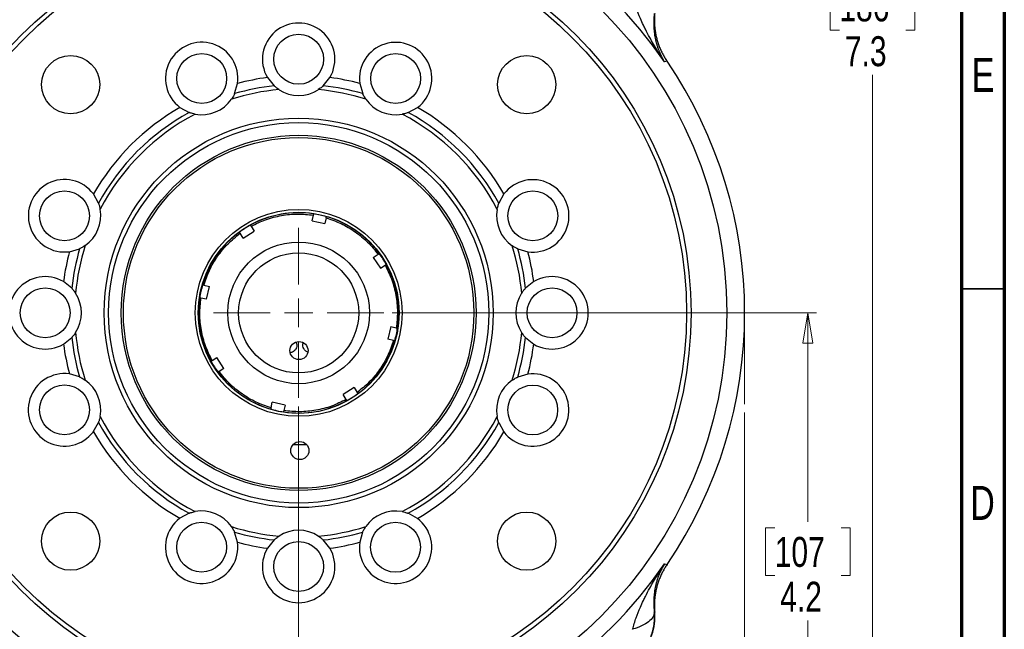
# Model space of a CAD drawing. Header units: inches. Extents: x 0.6 to 16.3, y 0.2 to 11.5.
# Tile 36 of 37: x 11.8 to 16.3, y 6.2 to 9.1. Entities that reach past the tile are written whole.
import ezdxf

# ---------------------------------------------------------------- set-up
doc = ezdxf.new("R2010")
doc.units = ezdxf.units.IN
doc.header["$MEASUREMENT"] = 0
doc.linetypes.add('CENTERX2', pattern=[0.8, 0.5, -0.1, 0.1, -0.1])
doc.styles.add('SLDTEXTSTYLE0', font='TXT', dxfattribs={"width": 0.75})
doc.dimstyles.new('SLDDIMSTYLE0', dxfattribs={"dimtxt": 0.137795, "dimasz": 0.14, "dimexe": 0, "dimexo": 0.0625, "dimgap": 0.034449, "dimtad": 0, "dimdec": 1, "dimlfac": 1.5, "dimrnd": 1e-09, "dimzin": 12, "dimdsep": 46, "dimtxsty": 'SLDTEXTSTYLE0', "dimblk1": 'CLOSED', "dimblk2": 'CLOSED', "dimsah": 1, "dimcen": 0.09, "dimadec": 0, "dimazin": 3, "dimtfac": 1, "dimtdec": 1, "dimtofl": 0, "dimtmove": 0, "dimatfit": 3, "dimldrblk": 'CLOSED', "dimfxl": 0, "dimfrac": 2, "dimtolj": 1, "dimtzin": 12, "dimarcsym": 0})
doc.dimstyles.new('SLDDIMSTYLE1', dxfattribs={"dimtxt": 0.137795, "dimasz": 0.14, "dimexe": 0, "dimexo": 0.0625, "dimgap": 0.034449, "dimtad": 0, "dimtih": 1, "dimtoh": 1, "dimdec": 1, "dimlfac": 1.5, "dimrnd": 1e-09, "dimzin": 12, "dimdsep": 46, "dimtxsty": 'SLDTEXTSTYLE0', "dimblk1": 'CLOSED', "dimblk2": 'CLOSED', "dimsah": 1, "dimcen": 0.09, "dimadec": 0, "dimazin": 3, "dimtfac": 1, "dimtofl": 0, "dimtmove": 0, "dimatfit": 3, "dimldrblk": 'CLOSED', "dimfxl": 0, "dimfrac": 2, "dimtolj": 1, "dimtzin": 12, "dimarcsym": 0})
doc.dimstyles.new('SLDDIMSTYLE2', dxfattribs={"dimtxt": 0.137795, "dimasz": 0.14, "dimexe": 0, "dimexo": 0.0625, "dimgap": 0.034449, "dimtad": 0, "dimdec": 1, "dimlfac": 1.5, "dimrnd": 1e-09, "dimzin": 12, "dimdsep": 46, "dimtxsty": 'SLDTEXTSTYLE0', "dimblk1": 'CLOSED', "dimblk2": 'CLOSED', "dimsah": 1, "dimcen": 0.09, "dimadec": 0, "dimazin": 3, "dimtfac": 1, "dimtmove": 0, "dimatfit": 0, "dimldrblk": 'CLOSED', "dimfxl": 0, "dimfrac": 2, "dimtolj": 1, "dimtzin": 12, "dimarcsym": 0})
doc.dimstyles.new('SLDDIMSTYLE3', dxfattribs={"dimtxt": 0.137795, "dimasz": 0.14, "dimexe": 0, "dimexo": 0.0625, "dimgap": 0.034449, "dimtad": 0, "dimtih": 1, "dimtoh": 1, "dimdec": 1, "dimlfac": 1.5, "dimrnd": 1e-09, "dimzin": 12, "dimdsep": 46, "dimtxsty": 'SLDTEXTSTYLE0', "dimblk1": 'CLOSED', "dimblk2": 'CLOSED', "dimsah": 1, "dimcen": 0.09, "dimadec": 0, "dimazin": 3, "dimtfac": 1, "dimtdec": 1, "dimtofl": 0, "dimtmove": 0, "dimatfit": 3, "dimldrblk": 'CLOSED', "dimfxl": 0, "dimfrac": 2, "dimtolj": 1, "dimtzin": 12, "dimarcsym": 0})

# ---------------------------------------------------------------- blocks, each defined once
blk = doc.blocks.new('_Closed')
at = {"color": 0, "linetype": 'ByBlock', "lineweight": -2}
for p, q in [((-1, 0.166667), (0, 0)), ((-1, 0.166667), (-1, -0.166667)), ((0, 0), (-1, -0.166667)), ((0, 0), (-1, 0))]:
    blk.add_line(p, q, dxfattribs=at)
blk = doc.blocks.new('_D')
at = {"color": 7, "linetype": 'Continuous', "lineweight": 0}
for p, q in [((15.1432, 7.2455), (15.1432, 3.5073)), ((12.2565, 5.0879), (12.2565, 3.5073)), ((13.5974, 3.7452), (13.5554, 3.7452)), ((13.5554, 3.7452), (13.5554, 3.5264)), ((13.9028, 3.7452), (13.9448, 3.7452)), ((13.9448, 3.7452), (13.9448, 3.5264)), ((12.2565, 3.5467), (13.4346, 3.5467)), ((15.1432, 3.5467), (14.0657, 3.5467)), ((13.5554, 3.5264), (13.5974, 3.5264)), ((13.9448, 3.5264), (13.9028, 3.5264))]:
    blk.add_line(p, q, dxfattribs=at)
at = {"color": 7, "linetype": 'Continuous', "lineweight": 18, "xscale": 0.14, "yscale": 0.14, "rotation": 180.0000000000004}
blk.add_blockref('_Closed', (12.2565, 3.5467), dxfattribs=at)
at = {"color": 7, "linetype": 'Continuous', "lineweight": 18, "xscale": 0.14, "yscale": 0.14}
blk.add_blockref('_Closed', (15.1432, 3.5467), dxfattribs=at)
at = {"color": 7, "linetype": 'Continuous', "lineweight": 18, "char_height": 0.1378, "attachment_point": 1, "style": 'SLDTEXTSTYLE0'}
for s, insert in [('110', (13.5974, 3.7041)), ('4.3', (13.6229, 3.4979))]:
    blk.add_mtext(s, dxfattribs=dict(at, insert=insert))
blk = doc.blocks.new('_D_1')
at = {"color": 7, "linetype": 'Continuous', "lineweight": 0}
for p, q in [((13.8154, 9.7577), (15.7712, 9.7577)), ((15.7318, 9.7577), (15.7318, 9.2522)), ((15.5791, 9.2242), (15.5371, 9.2242)), ((15.5371, 9.2242), (15.5371, 9.0054)), ((15.8845, 9.2242), (15.9265, 9.2242)), ((15.9265, 9.2242), (15.9265, 9.0054)), ((15.5371, 9.0054), (15.5791, 9.0054)), ((15.9265, 9.0054), (15.8845, 9.0054)), ((15.7318, 4.888), (15.7318, 8.7993)), ((14.3354, 4.888), (15.7712, 4.888))]:
    blk.add_line(p, q, dxfattribs=at)
at = {"color": 7, "linetype": 'Continuous', "lineweight": 18, "xscale": 0.14, "yscale": 0.14}
for p, rotation in [((15.7318, 9.7577), 90.0000000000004), ((15.7318, 4.888), 270.0000000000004)]:
    blk.add_blockref('_Closed', p, dxfattribs=dict(at, rotation=rotation))
at = {"color": 7, "linetype": 'Continuous', "lineweight": 18, "char_height": 0.1378, "attachment_point": 1, "style": 'SLDTEXTSTYLE0'}
for s, insert in [('186', (15.5791, 9.183)), ('7.3', (15.6045, 8.9769))]:
    blk.add_mtext(s, dxfattribs=dict(at, insert=insert))
blk = doc.blocks.new('_D_2')
at = {"color": 7, "linetype": 'Continuous', "lineweight": 0}
for p, q in [((13.0899, 7.2735), (13.0899, 4.5153)), ((12.2565, 5.0879), (12.2565, 4.5153)), ((12.5527, 4.7531), (12.5107, 4.7531)), ((12.5107, 4.7531), (12.5107, 4.5344)), ((12.7563, 4.7531), (12.7983, 4.7531)), ((12.7983, 4.7531), (12.7983, 4.5344)), ((12.2565, 4.5546), (12.0065, 4.5546)), ((12.5107, 4.5344), (12.5527, 4.5344)), ((12.7983, 4.5344), (12.7563, 4.5344)), ((13.0899, 4.5546), (13.3399, 4.5546))]:
    blk.add_line(p, q, dxfattribs=at)
at = {"color": 7, "linetype": 'Continuous', "lineweight": 18, "xscale": 0.14, "yscale": 0.14}
blk.add_blockref('_Closed', (12.2565, 4.5546, -0.5446), dxfattribs=at)
at = {"color": 7, "linetype": 'Continuous', "lineweight": 18, "xscale": 0.14, "yscale": 0.14, "rotation": 180.0000000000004}
blk.add_blockref('_Closed', (13.0899, 4.5546, -0.5446), dxfattribs=at)
at = {"color": 7, "linetype": 'Continuous', "lineweight": 18, "char_height": 0.1378, "attachment_point": 1, "style": 'SLDTEXTSTYLE0'}
for s, insert in [('32', (12.5527, 4.712)), ('1.3', (12.5273, 4.5058))]:
    blk.add_mtext(s, dxfattribs=dict(at, insert=insert))
blk = doc.blocks.new('_D_4')
at = {"color": 7, "linetype": 'Continuous', "lineweight": 0}
for p, q in [((13.5207, 7.7044), (15.4736, 7.7044)), ((15.4342, 7.7044), (15.4342, 6.743)), ((15.2815, 6.715), (15.2395, 6.715)), ((15.2395, 6.715), (15.2395, 6.4963)), ((15.5869, 6.715), (15.6289, 6.715)), ((15.6289, 6.715), (15.6289, 6.4963)), ((15.2395, 6.4963), (15.2815, 6.4963)), ((15.6289, 6.4963), (15.5869, 6.4963)), ((15.4342, 4.888), (15.4342, 6.2901)), ((14.3354, 4.888), (15.4736, 4.888))]:
    blk.add_line(p, q, dxfattribs=at)
at = {"color": 7, "linetype": 'Continuous', "lineweight": 18, "xscale": 0.14, "yscale": 0.14}
for p, rotation in [((15.4342, 7.7044, -0.5446), 90.0000000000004), ((15.4342, 4.888, -0.5446), 270.0000000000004)]:
    blk.add_blockref('_Closed', p, dxfattribs=dict(at, rotation=rotation))
at = {"color": 7, "linetype": 'Continuous', "lineweight": 18, "char_height": 0.1378, "attachment_point": 1, "style": 'SLDTEXTSTYLE0'}
for s, insert in [('107', (15.2815, 6.6739)), ('4.2', (15.3069, 6.4677))]:
    blk.add_mtext(s, dxfattribs=dict(at, insert=insert))
blk = doc.blocks.new('SW_CENTERMARKSYMBOL_0')
at = {"color": 0, "linetype": 'Continuous', "lineweight": 18}
for p, q in [((0, 0.1312), (0, 0.3915)), ((0, 0), (0, 0.0656)), ((-0.1312, 0), (-0.3915, 0)), ((0, 0), (-0.0656, 0)), ((0, 0), (0, -0.0656)), ((0, 0), (0.0656, 0)), ((0.1312, 0), (0.3915, 0)), ((0, -0.1312), (0, -0.3915))]:
    blk.add_line(p, q, dxfattribs=at)

msp = doc.modelspace()

# ---------------------------------------------------------------- linework, layer by layer
at = {"color": 7, "linetype": 'Continuous', "lineweight": 70}
for p, q in [((16.3386, 11.4961), (16.3386, 0.1969)), ((16.1417, 11.2992), (16.1417, 0.3937))]:
    msp.add_line(p, q, dxfattribs=at)
at = {"color": 7, "linetype": 'Continuous', "lineweight": 25}
for p, q in [((14.78, 8.8602), (14.7743, 8.8585)), ((14.7858, 8.862), (14.78, 8.8602)), ((12.7952, 8.7129), (12.8088, 8.7596)), ((12.946, 8.7869), (12.9765, 8.7489)), ((13.2033, 8.7489), (13.2337, 8.7869)), ((13.3714, 8.7595), (13.385, 8.7127)), ((12.543, 8.6496), (12.5857, 8.6262)), ((13.5945, 8.6259), (13.6372, 8.6493)), ((12.1683, 8.209), (12.1449, 8.2517)), ((14.0351, 8.2512), (14.0116, 8.2086)), ((13.1524, 8.1282), (13.1581, 8.1539)), ((13.1524, 8.1282), (13.211, 8.1153)), ((13.2167, 8.141), (13.211, 8.1153)), ((12.8344, 8.0483), (12.8202, 8.0705)), ((12.8344, 8.0483), (12.885, 8.0806)), ((12.8708, 8.1028), (12.885, 8.0806)), ((12.0348, 7.9859), (12.0815, 7.9995)), ((14.0984, 7.999), (14.1451, 7.9854)), ((13.4337, 7.9598), (13.4559, 7.974)), ((13.4337, 7.9598), (13.4661, 7.9093)), ((13.4661, 7.9093), (13.4883, 7.9235)), ((12.0453, 7.8178), (12.0074, 7.8482)), ((14.1723, 7.8482), (14.1344, 7.8178)), ((12.6532, 7.8312), (12.679, 7.8255)), ((12.6661, 7.7669), (12.679, 7.8255)), ((12.6661, 7.7669), (12.6403, 7.7726)), ((13.5137, 7.6418), (13.5008, 7.5832)), ((13.5137, 7.6418), (13.5394, 7.6362)), ((12.0074, 7.5605), (12.0453, 7.591)), ((13.5265, 7.5776), (13.5008, 7.5832)), ((14.1344, 7.591), (14.1723, 7.5605)), ((12.6915, 7.4853), (12.7137, 7.4995)), ((12.746, 7.4489), (12.7137, 7.4995)), ((12.746, 7.4489), (12.7238, 7.4347)), ((12.0813, 7.4097), (12.0346, 7.4234)), ((14.1449, 7.4228), (14.0982, 7.4092)), ((13.3453, 7.3605), (13.2948, 7.3282)), ((13.3453, 7.3605), (13.3595, 7.3383)), ((13.3089, 7.306), (13.2948, 7.3282)), ((12.9631, 7.2677), (12.9687, 7.2935)), ((13.0273, 7.2806), (12.9687, 7.2935)), ((13.0273, 7.2806), (13.0217, 7.2549)), ((12.1446, 7.1575), (12.1681, 7.2002)), ((14.0114, 7.1997), (14.0348, 7.1571)), ((13.1272, 7.098), (13.0631, 7.0975)), ((12.5852, 6.7828), (12.5425, 6.7594)), ((13.6367, 6.7592), (13.5941, 6.7826)), ((12.8083, 6.6493), (12.7947, 6.696)), ((13.3845, 6.6959), (13.3709, 6.6492)), ((12.9765, 6.6598), (12.946, 6.6219)), ((13.2337, 6.6219), (13.2033, 6.6598)), ((14.7743, 6.5503), (14.78, 6.5486)), ((14.78, 6.5486), (14.7858, 6.5468)), ((14.7272, 6.3276), (14.7293, 6.3275))]:
    msp.add_line(p, q, dxfattribs=at)
at = {"color": 7, "linetype": 'Continuous', "lineweight": 35}
msp.add_line((16.1417, 7.815), (16.3386, 7.815), dxfattribs=at)
at = {"color": 7, "linetype": 'CENTERX2', "lineweight": 18}
msp.add_line((15.1432, 7.7044), (15.1432, 7.2849), dxfattribs=at)
at = {"color": 7, "linetype": 'Continuous', "lineweight": 25, "flags": 128}
msp.add_lwpolyline([(12.6371, 7.7733), (12.6353, 7.7602), (12.6319, 7.7004)], dxfattribs=at)
at = {"color": 7, "linetype": 'Continuous', "lineweight": 25}
for centre, radius in [((13.0899, 7.7044), 1.9709), ((13.0899, 7.7044), 1.8063), ((13.0899, 7.7044), 1.7857), ((13.0899, 8.871), 0.1147), ((12.0399, 8.7544), 0.1339), ((12.6437, 8.7824), 0.1147), ((13.5365, 8.7822), 0.1147), ((14.1399, 8.7544), 0.1339), ((13.0899, 7.7044), 0.8957), ((13.0899, 7.7044), 0.875), ((13.0899, 7.7044), 0.8167), ((13.0899, 7.7044), 0.8067), ((12.0121, 8.151), 0.1147), ((14.1679, 8.1505), 0.1147), ((13.0899, 7.7044), 0.4758), ((13.0899, 7.7044), 0.4625), ((13.0899, 7.7044), 0.3259), ((13.0899, 7.7044), 0.2763), ((11.9232, 7.7044), 0.1147), ((14.2565, 7.7044), 0.1147), ((13.0914, 7.531), 0.0417), ((12.0119, 7.2583), 0.1147), ((14.1676, 7.2577), 0.1147), ((13.0954, 7.0711), 0.0417), ((12.0399, 6.6544), 0.1339), ((14.1399, 6.6544), 0.1339), ((12.6432, 6.6266), 0.1147), ((13.536, 6.6264), 0.1147), ((13.0899, 6.5377), 0.1147)]:
    msp.add_circle(centre, radius, dxfattribs=at)
for centre, radius, start, end in [((13.0899, 7.7044), 2.0419, 124.4163, 145.5837), ((13.0899, 7.7044), 2.0419, 34.4163, 55.5837), ((13.0899, 8.871), 0.1667, 329.6625, 210.3375), ((12.6437, 8.7824), 0.1667, 352.1445, 232.8195), ((13.5365, 8.7822), 0.1667, 307.1517, 187.8267), ((13.0899, 7.7044), 2.0533, 325.6839, 34.3161), ((13.0899, 7.7044), 1.0507, 96.1962, 106.2857), ((13.0899, 7.7044), 1.092, 97.5693, 104.9126), ((13.0899, 7.7044), 1.0507, 73.6854, 83.8038), ((13.0899, 7.7044), 1.092, 75.0585, 82.4307), ((13.0899, 7.7044), 1.0307, 95.0355, 107.4464), ((13.0899, 8.871), 0.1667, 237.1261, 302.8739), ((13.0899, 7.7044), 1.0307, 72.5248, 84.9645), ((12.6437, 8.7824), 0.1667, 259.6081, 325.3558), ((13.5365, 8.7822), 0.1667, 214.6153, 280.3631), ((13.0899, 7.7044), 1.092, 120.0513, 149.9199), ((13.0899, 7.7044), 1.0507, 118.6782, 151.293), ((13.0899, 7.7044), 1.0307, 117.5175, 152.4537), ((13.0899, 7.7044), 1.0307, 27.5175, 62.4537), ((13.0899, 7.7044), 1.0507, 28.6782, 61.293), ((13.0899, 7.7044), 1.092, 30.0513, 59.9199), ((12.0121, 8.151), 0.1667, 37.1517, 277.8267), ((14.1679, 8.1505), 0.1667, 262.1445, 142.8195), ((12.0121, 8.151), 0.1667, 304.6153, 10.3631), ((13.0899, 7.7044), 0.4607, 81.324, 118.8562), ((13.0899, 7.7044), 0.4607, 73.8562, 81.324), ((14.1679, 8.1505), 0.1667, 169.6081, 235.3558), ((13.0899, 7.7044), 0.4607, 36.324, 73.8562), ((13.0899, 7.7044), 0.4607, 126.324, 163.8562), ((13.0899, 7.7044), 0.4607, 118.8562, 126.324), ((13.0899, 7.7044), 1.092, 165.0585, 172.4307), ((13.0899, 7.7044), 1.0507, 163.6854, 173.8038), ((13.0899, 7.7044), 1.0307, 162.5248, 174.9645), ((13.0899, 7.7044), 1.0307, 5.0355, 17.4464), ((13.0899, 7.7044), 1.0507, 6.1962, 16.2857), ((13.0899, 7.7044), 1.092, 7.5693, 14.9126), ((13.0899, 7.7044), 0.4607, 28.8562, 36.324), ((13.0899, 7.7044), 0.4607, 351.324, 28.8562), ((11.9232, 7.7044), 0.1667, 59.6625, 300.3375), ((14.2565, 7.7044), 0.1667, 239.6625, 120.3375), ((13.0899, 7.7044), 0.4607, 163.8562, 171.324), ((11.9232, 7.7044), 0.1667, 327.1261, 32.8739), ((13.0899, 7.7044), 0.4607, 171.324, 208.8562), ((14.2565, 7.7044), 0.1667, 147.1261, 212.8739), ((13.0899, 7.7044), 0.458, 180.5, 208.8121), ((13.0899, 7.7044), 0.4607, 343.8562, 351.324), ((13.0899, 7.7044), 1.0507, 186.1962, 196.2857), ((13.0899, 7.7044), 1.0307, 185.0355, 197.4464), ((13.0899, 7.7044), 0.4607, 306.324, 343.8562), ((13.0899, 7.7044), 1.0307, 342.5248, 354.9645), ((13.0899, 7.7044), 1.0507, 343.6854, 353.8038), ((13.0899, 7.7044), 1.092, 187.5693, 194.9126), ((13.0899, 7.7044), 1.092, 345.0585, 352.4307), ((13.0899, 7.7044), 0.4607, 208.8562, 216.324), ((12.0119, 7.2583), 0.1667, 82.1445, 322.8195), ((12.0119, 7.2583), 0.1667, 349.6081, 55.3558), ((13.0899, 7.7044), 0.4607, 216.324, 253.8562), ((14.1676, 7.2577), 0.1667, 124.6153, 190.3631), ((14.1676, 7.2577), 0.1667, 217.1517, 97.8267), ((13.0899, 7.7044), 0.4607, 261.324, 298.8562), ((13.0899, 7.7044), 0.4607, 298.8562, 306.324), ((13.0899, 7.7044), 0.4607, 253.8562, 261.324), ((13.0899, 7.7044), 1.0307, 207.5175, 242.4537), ((13.0899, 7.7044), 1.0307, 297.5175, 332.4537), ((13.0899, 7.7044), 1.0507, 208.6782, 241.293), ((13.0899, 7.7044), 1.0507, 298.6782, 331.293), ((13.0899, 7.7044), 1.092, 210.0513, 239.9199), ((13.0899, 7.7044), 1.092, 300.0513, 329.9199), ((12.6432, 6.6266), 0.1667, 127.1517, 7.8267), ((12.6432, 6.6266), 0.1667, 34.6153, 100.3631), ((13.536, 6.6264), 0.1667, 172.1445, 52.8195), ((13.536, 6.6264), 0.1667, 79.6081, 145.3558), ((13.0899, 7.7044), 1.0307, 252.5248, 264.9645), ((13.0899, 7.7044), 1.0307, 275.0355, 287.4464), ((13.0899, 7.7044), 1.0507, 253.6854, 263.8038), ((13.0899, 6.5377), 0.1667, 57.1261, 122.8739), ((13.0899, 7.7044), 1.0507, 276.1962, 286.2857), ((13.0899, 7.7044), 1.092, 255.0585, 262.4307), ((13.0899, 6.5377), 0.1667, 149.6625, 30.3375), ((13.0899, 7.7044), 1.092, 277.5693, 284.9126), ((13.0899, 7.7044), 2.0419, 304.4163, 325.5837), ((14.4895, 6.3048), 0.2409, 264.5811, 5.4189)]:
    msp.add_arc(centre, radius, start, end, dxfattribs=at)
for points, knots in [([(14.7743, 8.8585), (14.763, 8.8755), (14.752, 8.8928), (14.7291, 8.9302), (14.7174, 8.9504), (14.6994, 8.9834), (14.6927, 8.9961), (14.6831, 9.0151), (14.68, 9.0214), (14.6721, 9.0379), (14.6675, 9.048), (14.656, 9.0743), (14.6495, 9.0905), (14.6373, 9.1246), (14.6319, 9.1423), (14.6276, 9.1597)], [-0.001686, -0.001686, -0.001686, -0.001686, 0.290547, 0.290547, 0.624527, 0.624527, 0.833265, 0.833265, 0.937634, 0.937634, 1.104625, 1.104625, 1.371809, 1.371809, 1.668217, 1.668217, 1.668217, 1.668217]), ([(14.7272, 9.0811), (14.7269, 9.0786), (14.7263, 9.0735), (14.7256, 9.0659), (14.7251, 9.0582), (14.7247, 9.0503), (14.7245, 9.0424), (14.7245, 9.0343), (14.7247, 9.0262), (14.7253, 9.011), (14.7275, 8.9884), (14.7318, 8.965), (14.7364, 8.9462), (14.7404, 8.9327), (14.7449, 8.9194), (14.7506, 8.9046), (14.7576, 8.8888), (14.7658, 8.8728), (14.7716, 8.8631), (14.7743, 8.8585)], [0, 0, 0, 0, 0.026795, 0.054415, 0.082879, 0.112203, 0.142403, 0.173495, 0.205495, 0.23842, 0.354502, 0.486657, 0.547537, 0.613752, 0.677829, 0.742147, 0.836297, 0.922422, 1, 1, 1, 1]), ([(14.7293, 9.0812), (14.729, 9.078), (14.7285, 9.0716), (14.728, 9.062), (14.7278, 9.0524), (14.7278, 9.0428), (14.7282, 9.0331), (14.7288, 9.0235), (14.7297, 9.014), (14.7309, 9.0044), (14.7323, 8.9949), (14.734, 8.9854), (14.736, 8.976), (14.7383, 8.9666), (14.7408, 8.9573), (14.7436, 8.9481), (14.7467, 8.939), (14.75, 8.93), (14.7536, 8.9211), (14.7575, 8.9122), (14.7616, 8.9035), (14.7659, 8.8949), (14.7705, 8.8865), (14.7754, 8.8781), (14.7804, 8.87), (14.784, 8.8646), (14.7858, 8.862)], [0, 0, 0, 0, 0.041666, 0.083331, 0.124998, 0.166665, 0.208333, 0.25, 0.291668, 0.333335, 0.375001, 0.416665, 0.458329, 0.499991, 0.541654, 0.583318, 0.624983, 0.66665, 0.708318, 0.749986, 0.791656, 0.833325, 0.874994, 0.916663, 0.958332, 1, 1, 1, 1]), ([(12.9994, 8.7311), (12.9993, 8.7312), (12.9957, 8.7334), (12.9898, 8.7377), (12.983, 8.7431), (12.9789, 8.7466), (12.9768, 8.7486), (12.9766, 8.7488), (12.9765, 8.7489)], [0, 0, 0, 0, 0.012719, 0.323683, 0.557217, 0.731759, 0.876772, 1, 1, 1, 1]), ([(13.2033, 8.7489), (13.2031, 8.7488), (13.2028, 8.7485), (13.2005, 8.7463), (13.1962, 8.7426), (13.1893, 8.7371), (13.1834, 8.7332), (13.1803, 8.7311)], [0, 0, 0, 0, 0.140058, 0.279811, 0.462436, 0.711187, 1, 1, 1, 1]), ([(12.7952, 8.7129), (12.7951, 8.7127), (12.795, 8.7123), (12.7936, 8.7095), (12.7911, 8.7044), (12.7868, 8.6966), (12.7829, 8.6908), (12.7808, 8.6876)], [0, 0, 0, 0, 0.1400583, 0.2798106, 0.4624364, 0.7111872, 1, 1, 1, 1]), ([(13.3994, 8.6875), (13.3993, 8.6876), (13.3969, 8.6911), (13.393, 8.6972), (13.3888, 8.7049), (13.3864, 8.7097), (13.3852, 8.7123), (13.3851, 8.7126), (13.385, 8.7127)], [0, 0, 0, 0, 0.0127193, 0.3236834, 0.5572167, 0.731759, 0.8767718, 1, 1, 1, 1]), ([(12.6137, 8.6184), (12.6135, 8.6185), (12.6094, 8.6192), (12.6022, 8.6208), (12.5939, 8.6233), (12.5888, 8.625), (12.5861, 8.626), (12.5858, 8.6261), (12.5857, 8.6262)], [0, 0, 0, 0, 0.012719, 0.323683, 0.557217, 0.731759, 0.876772, 1, 1, 1, 1]), ([(13.5945, 8.6259), (13.5943, 8.6258), (13.594, 8.6257), (13.591, 8.6246), (13.5856, 8.6228), (13.5771, 8.6204), (13.5702, 8.619), (13.5665, 8.6182)], [0, 0, 0, 0, 0.140058, 0.279811, 0.462436, 0.711187, 1, 1, 1, 1]), ([(12.1683, 8.209), (12.1684, 8.2089), (12.1685, 8.2085), (12.1696, 8.2055), (12.1714, 8.2001), (12.1739, 8.1916), (12.1753, 8.1847), (12.176, 8.181)], [0, 0, 0, 0, 0.140058, 0.279811, 0.462436, 0.711187, 1, 1, 1, 1]), ([(14.0039, 8.1806), (14.004, 8.1807), (14.0047, 8.1849), (14.0063, 8.192), (14.0088, 8.2003), (14.0105, 8.2054), (14.0115, 8.2081), (14.0116, 8.2084), (14.0116, 8.2086)], [0, 0, 0, 0, 0.012719, 0.323683, 0.557217, 0.731759, 0.876772, 1, 1, 1, 1]), ([(13.1581, 8.1539), (13.1582, 8.1546), (13.1585, 8.1559), (13.1589, 8.1576), (13.1592, 8.159), (13.1593, 8.1597), (13.1593, 8.1597), (13.1593, 8.1598)], [0, 0, 0, 0, 0.215275, 0.430557, 0.645622, 0.860245, 1, 1, 1, 1]), ([(12.8708, 8.1028), (12.8929, 8.1136), (12.9374, 8.1355), (13.0099, 8.1538), (13.0843, 8.1616), (13.1336, 8.1565), (13.1581, 8.1539)], [0, 0, 0, 0, 0.248325, 0.5, 0.751675, 1, 1, 1, 1]), ([(13.2167, 8.141), (13.2168, 8.1417), (13.2171, 8.143), (13.2175, 8.1448), (13.2178, 8.1461), (13.2179, 8.1468), (13.2179, 8.1468), (13.2179, 8.1469)], [0, 0, 0, 0, 0.2152748, 0.4305572, 0.6456219, 0.860245, 1, 1, 1, 1]), ([(13.2167, 8.141), (13.24, 8.133), (13.2869, 8.117), (13.3511, 8.0787), (13.4092, 8.0316), (13.4404, 7.9931), (13.4559, 7.974)], [0, 0, 0, 0, 0.248325, 0.5, 0.751675, 1, 1, 1, 1]), ([(12.6532, 7.8312), (12.6612, 7.8545), (12.6772, 7.9014), (12.7155, 7.9656), (12.7626, 8.0237), (12.8011, 8.055), (12.8202, 8.0705)], [0, 0, 0, 0, 0.248325, 0.5, 0.751675, 1, 1, 1, 1]), ([(12.8202, 8.0705), (12.8199, 8.071), (12.8191, 8.0722), (12.8182, 8.0737), (12.8174, 8.0748), (12.817, 8.0754), (12.817, 8.0755), (12.817, 8.0755)], [0, 0, 0, 0, 0.215275, 0.430557, 0.645622, 0.860245, 1, 1, 1, 1]), ([(12.8708, 8.1028), (12.8704, 8.1033), (12.8697, 8.1045), (12.8687, 8.106), (12.868, 8.1072), (12.8676, 8.1078), (12.8675, 8.1078), (12.8675, 8.1078)], [0, 0, 0, 0, 0.215275, 0.430557, 0.645622, 0.860245, 1, 1, 1, 1]), ([(12.1068, 8.0139), (12.1066, 8.0138), (12.1032, 8.0114), (12.097, 8.0075), (12.0894, 8.0033), (12.0846, 8.0009), (12.0819, 7.9997), (12.0816, 7.9996), (12.0815, 7.9995)], [0, 0, 0, 0, 0.012719, 0.323683, 0.557217, 0.731759, 0.876772, 1, 1, 1, 1]), ([(14.0984, 7.999), (14.0982, 7.9991), (14.0978, 7.9993), (14.0949, 8.0006), (14.0899, 8.0032), (14.0821, 8.0074), (14.0763, 8.0113), (14.0731, 8.0134)], [0, 0, 0, 0, 0.140058, 0.279811, 0.462436, 0.711187, 1, 1, 1, 1]), ([(13.4559, 7.974), (13.4565, 7.9744), (13.4577, 7.9751), (13.4592, 7.9761), (13.4603, 7.9768), (13.4609, 7.9772), (13.461, 7.9772), (13.461, 7.9773)], [0, 0, 0, 0, 0.215275, 0.430557, 0.645622, 0.860245, 1, 1, 1, 1]), ([(13.4933, 7.9267), (13.4933, 7.9267), (13.4932, 7.9266), (13.4923, 7.926), (13.491, 7.9252), (13.4896, 7.9243), (13.4886, 7.9237), (13.4883, 7.9235)], [0, 0, 0, 0, 0.21412, 0.428233, 0.64255, 0.8573, 1, 1, 1, 1]), ([(13.4883, 7.9235), (13.4991, 7.9014), (13.5209, 7.8569), (13.5392, 7.7843), (13.5471, 7.71), (13.5419, 7.6607), (13.5394, 7.6362)], [0, 0, 0, 0, 0.2483252, 0.5, 0.7516748, 1, 1, 1, 1]), ([(12.0453, 7.8178), (12.0455, 7.8176), (12.0457, 7.8173), (12.0479, 7.815), (12.0516, 7.8107), (12.0571, 7.8038), (12.0611, 7.798), (12.0632, 7.7948)], [0, 0, 0, 0, 0.1400583, 0.2798106, 0.4624364, 0.7111872, 1, 1, 1, 1]), ([(12.6532, 7.8312), (12.6526, 7.8313), (12.6512, 7.8316), (12.6495, 7.832), (12.6482, 7.8323), (12.6475, 7.8324), (12.6474, 7.8325), (12.6474, 7.8325)], [0, 0, 0, 0, 0.215275, 0.430557, 0.645622, 0.860245, 1, 1, 1, 1]), ([(14.1165, 7.7948), (14.1166, 7.795), (14.1189, 7.7985), (14.1231, 7.8045), (14.1286, 7.8113), (14.1321, 7.8153), (14.1341, 7.8174), (14.1343, 7.8177), (14.1344, 7.8178)], [0, 0, 0, 0, 0.012719, 0.323683, 0.557217, 0.731759, 0.876772, 1, 1, 1, 1]), ([(12.6403, 7.7726), (12.6397, 7.7727), (12.6383, 7.773), (12.6366, 7.7734), (12.6353, 7.7737), (12.6346, 7.7738), (12.6345, 7.7739), (12.6345, 7.7739)], [0, 0, 0, 0, 0.215275, 0.430557, 0.645622, 0.860245, 1, 1, 1, 1]), ([(12.6915, 7.4853), (12.6806, 7.5074), (12.6588, 7.5519), (12.6405, 7.6244), (12.6326, 7.6988), (12.6378, 7.7481), (12.6403, 7.7726)], [0, 0, 0, 0, 0.2483252, 0.5, 0.7516748, 1, 1, 1, 1]), ([(13.5394, 7.6362), (13.54, 7.636), (13.5414, 7.6357), (13.5431, 7.6354), (13.5445, 7.6351), (13.5452, 7.6349), (13.5452, 7.6349), (13.5453, 7.6349)], [0, 0, 0, 0, 0.215275, 0.430557, 0.645622, 0.860245, 1, 1, 1, 1]), ([(12.0632, 7.6139), (12.0631, 7.6138), (12.0608, 7.6102), (12.0566, 7.6043), (12.0511, 7.5975), (12.0476, 7.5935), (12.0457, 7.5913), (12.0454, 7.5911), (12.0453, 7.591)], [0, 0, 0, 0, 0.0127193, 0.3236834, 0.5572167, 0.731759, 0.8767718, 1, 1, 1, 1]), ([(13.5265, 7.5776), (13.5185, 7.5543), (13.5025, 7.5074), (13.4642, 7.4432), (13.4171, 7.385), (13.3786, 7.3538), (13.3595, 7.3383)], [0, 0, 0, 0, 0.248325, 0.5, 0.751675, 1, 1, 1, 1]), ([(13.5265, 7.5776), (13.5271, 7.5774), (13.5285, 7.5771), (13.5302, 7.5768), (13.5316, 7.5765), (13.5323, 7.5763), (13.5323, 7.5763), (13.5324, 7.5763)], [0, 0, 0, 0, 0.215275, 0.430557, 0.645622, 0.860245, 1, 1, 1, 1]), ([(14.1344, 7.591), (14.1343, 7.5911), (14.134, 7.5914), (14.1318, 7.5938), (14.1281, 7.5981), (14.1226, 7.605), (14.1187, 7.6108), (14.1165, 7.6139)], [0, 0, 0, 0, 0.1400583, 0.2798106, 0.4624364, 0.7111872, 1, 1, 1, 1]), ([(13.077, 7.5696), (13.0773, 7.5693), (13.0798, 7.5662), (13.0809, 7.5605), (13.0817, 7.5521), (13.0802, 7.5437), (13.0751, 7.5342), (13.067, 7.5269), (13.0587, 7.5225), (13.0533, 7.5219), (13.0516, 7.5217)], [0, 0, 0, 0, 0.017536, 0.188073, 0.248858, 0.41208, 0.575208, 0.741051, 0.916751, 1, 1, 1, 1]), ([(13.1321, 7.5241), (13.1281, 7.526), (13.1203, 7.5295), (13.1126, 7.5395), (13.1097, 7.5483), (13.1092, 7.5567), (13.1096, 7.5624), (13.1116, 7.5659), (13.1119, 7.5664)], [0, 0, 0, 0, 0.252435, 0.485476, 0.694268, 0.768688, 0.968525, 1, 1, 1, 1]), ([(12.6915, 7.4853), (12.6909, 7.4849), (12.6897, 7.4842), (12.6882, 7.4832), (12.6871, 7.4825), (12.6865, 7.4821), (12.6864, 7.4821), (12.6864, 7.4821)], [0, 0, 0, 0, 0.215275, 0.430557, 0.645622, 0.860245, 1, 1, 1, 1]), ([(12.7238, 7.4347), (12.7232, 7.4344), (12.7221, 7.4336), (12.7205, 7.4327), (12.7194, 7.4319), (12.7188, 7.4316), (12.7187, 7.4315), (12.7187, 7.4315)], [0, 0, 0, 0, 0.215275, 0.430557, 0.645622, 0.860245, 1, 1, 1, 1]), ([(12.9631, 7.2677), (12.9398, 7.2757), (12.8928, 7.2917), (12.8286, 7.3301), (12.7705, 7.3771), (12.7393, 7.4156), (12.7238, 7.4347)], [0, 0, 0, 0, 0.248325, 0.5, 0.751675, 1, 1, 1, 1]), ([(12.0813, 7.4097), (12.0815, 7.4097), (12.0819, 7.4095), (12.0848, 7.4081), (12.0898, 7.4056), (12.0976, 7.4013), (12.1035, 7.3974), (12.1066, 7.3954)], [0, 0, 0, 0, 0.140058, 0.279811, 0.462436, 0.711187, 1, 1, 1, 1]), ([(14.073, 7.3949), (14.0731, 7.395), (14.0766, 7.3974), (14.0827, 7.4013), (14.0904, 7.4054), (14.0952, 7.4078), (14.0978, 7.409), (14.0981, 7.4092), (14.0982, 7.4092)], [0, 0, 0, 0, 0.012719, 0.323683, 0.557217, 0.731759, 0.876772, 1, 1, 1, 1]), ([(13.3089, 7.306), (13.2868, 7.2951), (13.2423, 7.2733), (13.1698, 7.255), (13.0955, 7.2471), (13.0461, 7.2523), (13.0217, 7.2549)], [0, 0, 0, 0, 0.248325, 0.5, 0.751675, 1, 1, 1, 1]), ([(13.3089, 7.306), (13.3093, 7.3054), (13.31, 7.3043), (13.311, 7.3027), (13.3117, 7.3016), (13.3121, 7.301), (13.3122, 7.3009), (13.3122, 7.3009)], [0, 0, 0, 0, 0.2152748, 0.4305572, 0.6456219, 0.860245, 1, 1, 1, 1]), ([(13.3595, 7.3383), (13.3599, 7.3377), (13.3606, 7.3366), (13.3616, 7.3351), (13.3623, 7.3339), (13.3627, 7.3333), (13.3627, 7.3333), (13.3627, 7.3332)], [0, 0, 0, 0, 0.215275, 0.430557, 0.645622, 0.860245, 1, 1, 1, 1]), ([(12.9631, 7.2677), (12.9629, 7.2671), (12.9626, 7.2658), (12.9622, 7.264), (12.9619, 7.2627), (12.9618, 7.262), (12.9618, 7.2619), (12.9618, 7.2619)], [0, 0, 0, 0, 0.2152748, 0.4305572, 0.6456219, 0.860245, 1, 1, 1, 1]), ([(13.0217, 7.2549), (13.0215, 7.2542), (13.0212, 7.2529), (13.0208, 7.2511), (13.0205, 7.2498), (13.0204, 7.2491), (13.0204, 7.249), (13.0204, 7.249)], [0, 0, 0, 0, 0.215275, 0.430557, 0.645622, 0.860245, 1, 1, 1, 1]), ([(12.1758, 7.2282), (12.1758, 7.228), (12.175, 7.2239), (12.1734, 7.2168), (12.1709, 7.2084), (12.1692, 7.2033), (12.1682, 7.2006), (12.1681, 7.2003), (12.1681, 7.2002)], [0, 0, 0, 0, 0.012719, 0.323683, 0.557217, 0.731759, 0.876772, 1, 1, 1, 1]), ([(14.0114, 7.1997), (14.0113, 7.1999), (14.0112, 7.2003), (14.0101, 7.2033), (14.0083, 7.2087), (14.0058, 7.2172), (14.0044, 7.224), (14.0037, 7.2277)], [0, 0, 0, 0, 0.140058, 0.279811, 0.462436, 0.711187, 1, 1, 1, 1]), ([(12.5852, 6.7828), (12.5854, 6.7829), (12.5857, 6.7831), (12.5887, 6.7841), (12.5941, 6.7859), (12.6026, 6.7884), (12.6095, 6.7898), (12.6132, 6.7905)], [0, 0, 0, 0, 0.140058, 0.279811, 0.462436, 0.711187, 1, 1, 1, 1]), ([(13.566, 6.7903), (13.5662, 6.7903), (13.5703, 6.7895), (13.5775, 6.7879), (13.5858, 6.7855), (13.5909, 6.7838), (13.5936, 6.7828), (13.5939, 6.7826), (13.5941, 6.7826)], [0, 0, 0, 0, 0.012719, 0.323683, 0.557217, 0.731759, 0.876772, 1, 1, 1, 1]), ([(12.7804, 6.7213), (12.7804, 6.7211), (12.7828, 6.7177), (12.7867, 6.7115), (12.7909, 6.7039), (12.7933, 6.6991), (12.7945, 6.6965), (12.7947, 6.6962), (12.7947, 6.696)], [0, 0, 0, 0, 0.012719, 0.323683, 0.557217, 0.731759, 0.876772, 1, 1, 1, 1]), ([(13.3845, 6.6959), (13.3846, 6.696), (13.3847, 6.6964), (13.3861, 6.6993), (13.3886, 6.7044), (13.3929, 6.7121), (13.3968, 6.718), (13.3989, 6.7211)], [0, 0, 0, 0, 0.1400583, 0.2798106, 0.4624364, 0.7111872, 1, 1, 1, 1]), ([(12.9765, 6.6598), (12.9766, 6.66), (12.9769, 6.6603), (12.9792, 6.6624), (12.9835, 6.6661), (12.9905, 6.6717), (12.9963, 6.6756), (12.9994, 6.6777)], [0, 0, 0, 0, 0.140058, 0.279811, 0.462436, 0.711187, 1, 1, 1, 1]), ([(13.1803, 6.6777), (13.1805, 6.6776), (13.184, 6.6753), (13.19, 6.6711), (13.1967, 6.6657), (13.2008, 6.6621), (13.2029, 6.6602), (13.2031, 6.66), (13.2033, 6.6598)], [0, 0, 0, 0, 0.012719, 0.323683, 0.557217, 0.731759, 0.876772, 1, 1, 1, 1]), ([(14.6276, 6.249), (14.6319, 6.2664), (14.6373, 6.2842), (14.6495, 6.3182), (14.656, 6.3344), (14.6675, 6.3607), (14.6721, 6.3708), (14.68, 6.3873), (14.6831, 6.3937), (14.6927, 6.4127), (14.6994, 6.4254), (14.7174, 6.4583), (14.7291, 6.4785), (14.752, 6.516), (14.763, 6.5333), (14.7743, 6.5503)], [-1.669903, -1.669903, -1.669903, -1.669903, -1.373496, -1.373496, -1.106311, -1.106311, -0.939321, -0.939321, -0.834952, -0.834952, -0.626214, -0.626214, -0.292233, -0.292233, 0, 0, 0, 0]), ([(14.7743, 6.5503), (14.7728, 6.5478), (14.7697, 6.5427), (14.7654, 6.535), (14.7612, 6.527), (14.7573, 6.5189), (14.7535, 6.5106), (14.749, 6.5001), (14.7446, 6.4886), (14.7401, 6.4752), (14.7364, 6.4625), (14.7317, 6.4436), (14.7275, 6.4202), (14.7252, 6.396), (14.7245, 6.3777), (14.7245, 6.3647), (14.7249, 6.3521), (14.7258, 6.3398), (14.7267, 6.3316), (14.7272, 6.3276)], [0, 0, 0, 0, 0.042563, 0.085346, 0.12831, 0.171413, 0.214612, 0.257863, 0.333585, 0.386257, 0.453231, 0.513352, 0.646799, 0.76159, 0.814315, 0.864432, 0.912029, 0.95719, 1, 1, 1, 1]), ([(14.7858, 6.5468), (14.784, 6.5441), (14.7804, 6.5388), (14.7754, 6.5306), (14.7705, 6.5223), (14.7659, 6.5138), (14.7616, 6.5052), (14.7575, 6.4965), (14.7536, 6.4877), (14.75, 6.4788), (14.7467, 6.4697), (14.7436, 6.4606), (14.7408, 6.4514), (14.7383, 6.4421), (14.736, 6.4328), (14.734, 6.4233), (14.7323, 6.4139), (14.7309, 6.4044), (14.7297, 6.3948), (14.7288, 6.3852), (14.7282, 6.3756), (14.7278, 6.366), (14.7278, 6.3564), (14.728, 6.3467), (14.7285, 6.3371), (14.729, 6.3307), (14.7293, 6.3275)], [0, 0, 0, 0, 0.041668, 0.083337, 0.125006, 0.166675, 0.208344, 0.250014, 0.291682, 0.33335, 0.375017, 0.416682, 0.458346, 0.500009, 0.541672, 0.583335, 0.625, 0.666665, 0.708332, 0.75, 0.791667, 0.833335, 0.875002, 0.916669, 0.958334, 1, 1, 1, 1]), ([(14.4666, 6.0671), (14.469, 6.0668), (14.4738, 6.0664), (14.4811, 6.066), (14.4883, 6.0658), (14.4956, 6.0659), (14.5028, 6.0661), (14.5101, 6.0666), (14.5173, 6.0673), (14.5245, 6.0683), (14.5317, 6.0694), (14.5388, 6.0708), (14.5459, 6.0724), (14.553, 6.0742), (14.56, 6.0762), (14.5669, 6.0784), (14.5737, 6.0808), (14.5805, 6.0835), (14.5872, 6.0863), (14.5938, 6.0894), (14.6003, 6.0927), (14.6067, 6.0961), (14.613, 6.0998), (14.6192, 6.1036), (14.6252, 6.1076), (14.6312, 6.1118), (14.637, 6.1162), (14.6426, 6.1208), (14.6481, 6.1255), (14.6535, 6.1304), (14.6587, 6.1355), (14.6638, 6.1407), (14.6687, 6.1461), (14.6734, 6.1516), (14.678, 6.1573), (14.6824, 6.1631), (14.6866, 6.169), (14.6906, 6.1751), (14.6945, 6.1812), (14.6981, 6.1875), (14.7016, 6.1939), (14.7048, 6.2004), (14.7079, 6.207), (14.7107, 6.2137), (14.7134, 6.2205), (14.7158, 6.2274), (14.7181, 6.2343), (14.7201, 6.2413), (14.7219, 6.2483), (14.7235, 6.2554), (14.7248, 6.2625), (14.726, 6.2697), (14.7269, 6.2769), (14.7276, 6.2841), (14.7281, 6.2914), (14.7284, 6.2986), (14.7284, 6.3059), (14.7282, 6.3132), (14.7278, 6.3204), (14.7274, 6.3252), (14.7272, 6.3276)], [0, 0, 0, 0, 0.01734, 0.034669, 0.051988, 0.069298, 0.086599, 0.103891, 0.121174, 0.138449, 0.155716, 0.172976, 0.190229, 0.207475, 0.224715, 0.241949, 0.259178, 0.276401, 0.293619, 0.310833, 0.328043, 0.34525, 0.362452, 0.379652, 0.39685, 0.414045, 0.431238, 0.44843, 0.46562, 0.48281, 0.5, 0.517189, 0.534379, 0.55157, 0.568761, 0.585955, 0.60315, 0.620347, 0.637547, 0.65475, 0.671956, 0.689166, 0.70638, 0.723598, 0.740822, 0.75805, 0.775284, 0.792524, 0.80977, 0.827023, 0.844283, 0.861551, 0.878826, 0.896109, 0.913401, 0.930702, 0.948011, 0.965331, 0.98266, 1, 1, 1, 1])]:
    msp.add_open_spline(points, degree=3, knots=knots, dxfattribs=at)
msp.add_open_spline([(14.7272, 6.3276), (14.7276, 6.313), (14.7088, 6.282), (14.6573, 6.2575), (14.6276, 6.249)], degree=3, dxfattribs=at)

# ---------------------------------------------------------------- block references
at = {"color": 7, "linetype": 'Continuous', "lineweight": 0}
msp.add_blockref('SW_CENTERMARKSYMBOL_0', (13.0899, 7.7044), dxfattribs=at)

# ---------------------------------------------------------------- texts
at = {"color": 7, "linetype": 'Continuous', "lineweight": 0, "char_height": 0.1562, "attachment_point": 2, "style": 'SLDTEXTSTYLE0'}
for s, insert in [('E', (16.2405, 8.8769)), ('D', (16.2383, 6.9084))]:
    msp.add_mtext(s, dxfattribs=dict(at, insert=insert))

# ---------------------------------------------------------------- dimensions: what is measured, and where the dimension line sits
at = {"color": 7, "linetype": 'Continuous', "lineweight": 18}
for base, p1, dimstyle, picture, middle in [((15.7318, 4.888), (13.7761, 9.7577), 'SLDDIMSTYLE1', '_D_1', (15.7318, 9.0257)), ((15.4342, 4.888), (13.4813, 7.7044), 'SLDDIMSTYLE3', '_D_4', (15.4342, 6.5166))]:
    dim = msp.add_linear_dim(base=base, p1=p1, p2=(14.296, 4.888), angle=90, dimstyle=dimstyle, dxfattribs=at)
    dim.commit()
    dim.dimension.update_dxf_attribs({"geometry": picture, "text_midpoint": middle, "dimtype": 160})
for base, p1, dimstyle, picture, middle in [((12.2565, 4.5546), (13.0899, 7.3129), 'SLDDIMSTYLE2', '_D_2', (12.6545, 4.5546)), ((12.2565, 3.5467), (15.1432, 7.2849), 'SLDDIMSTYLE0', '_D', (13.7501, 3.5467))]:
    dim = msp.add_linear_dim(base=base, p1=p1, p2=(12.2565, 5.1272), dimstyle=dimstyle, dxfattribs=at)
    dim.commit()
    dim.dimension.update_dxf_attribs({"geometry": picture, "text_midpoint": middle, "dimtype": 160})

doc.saveas('drawing.dxf')
